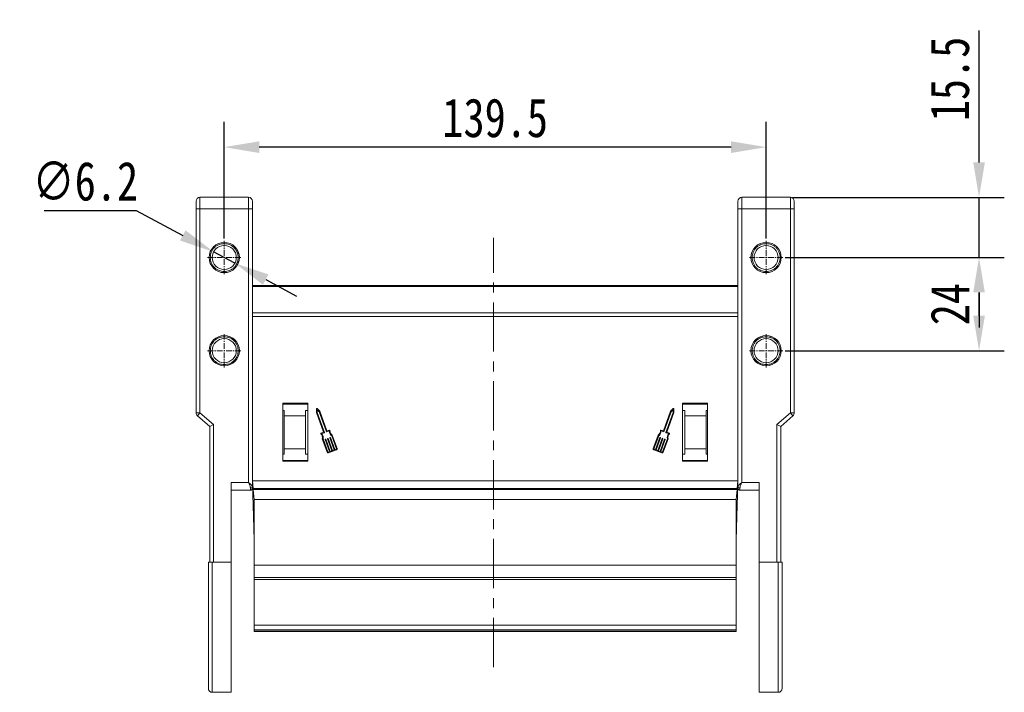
# Model space of a CAD drawing. Header units: millimetres. Extents: x 3152 to 4623, y 378 to 1412.
# Tile 8 of 45: x 3318 to 3571, y 942 to 1116. Entities that reach past the tile are written whole.
import ezdxf

# ---------------------------------------------------------------- set-up
doc = ezdxf.new("R2010")
doc.units = ezdxf.units.MM
doc.linetypes.add('CENTER', pattern=[0.6, 0.375, -0.075, 0.075, -0.075])
doc.linetypes.add('CENTERX2', pattern=[20.32, 12.7, -2.54, 2.54, -2.54])
doc.styles.get("Standard").update_dxf_attribs({"font": '仿宋_GB2312.ttf', "width": 0.8})
doc.dimstyles.new('ISO-45.1', dxfattribs={"dimtxt": 10, "dimasz": 9, "dimexe": 6.5, "dimexo": 0.625, "dimgap": 2.5, "dimtad": 1, "dimtoh": 1, "dimdsep": 46, "dimtxsty": 'Standard', "dimcen": 2.5, "dimadec": 0, "dimazin": 0, "dimtfac": 1, "dimtmove": 0, "dimatfit": 3, "dimfxl": 0, "dimarcsym": 0})
doc.dimstyles.new('副本 ISO-45.1', dxfattribs={"dimtxt": 10, "dimasz": 9, "dimexe": 6.5, "dimexo": 0.625, "dimgap": 2.5, "dimtad": 1, "dimdsep": 46, "dimtxsty": 'Standard', "dimcen": 2.5, "dimadec": 0, "dimazin": 0, "dimtfac": 1, "dimtmove": 0, "dimatfit": 3, "dimfxl": 0, "dimarcsym": 0})

# ---------------------------------------------------------------- blocks, each defined once
blk = doc.blocks.new('*D2077')
at = {"color": 0, "lineweight": -2}
for p, q in [((3514.85, 1054.34), (3571.25, 1054.34)), ((3564.75, 1039.34), (3564.75, 1045.34)), ((3514.85, 1030.34), (3571.25, 1030.34))]:
    blk.add_line(p, q, dxfattribs=at)
at = {"color": 0, "lineweight": 9}
for points in [[(3563.25, 1045.34), (3566.25, 1045.34), (3564.75, 1054.34)], [(3563.25, 1039.34), (3566.25, 1039.34), (3564.75, 1030.34)]]:
    blk.add_solid(points, dxfattribs=at)
at = {"layer": 'Defpoints', "color": 0, "lineweight": 9}
for p in [(3514.22, 1054.34), (3564.75, 1054.34), (3514.22, 1030.34)]:
    blk.add_point(p, dxfattribs=at)
at = {"color": 0, "lineweight": 9, "insert": (3557.25, 1042.34), "char_height": 10, "attachment_point": 5, "rotation": 90}
blk.add_mtext('24', dxfattribs=at)
blk = doc.blocks.new('*D2078')
at = {"color": 0, "lineweight": -2}
for p, q in [((3564.75, 1078.84), (3564.75, 1112.82)), ((3516.81, 1069.84), (3571.25, 1069.84)), ((3564.75, 1054.34), (3564.75, 1069.84)), ((3514.85, 1054.34), (3571.25, 1054.34)), ((3564.75, 1045.34), (3564.75, 1036.34))]:
    blk.add_line(p, q, dxfattribs=at)
at = {"color": 0, "lineweight": 9}
for points in [[(3563.25, 1078.84), (3566.25, 1078.84), (3564.75, 1069.84)], [(3563.25, 1045.34), (3566.25, 1045.34), (3564.75, 1054.34)]]:
    blk.add_solid(points, dxfattribs=at)
at = {"layer": 'Defpoints', "color": 0, "lineweight": 9}
for p in [(3516.18, 1069.84), (3564.75, 1069.84), (3514.22, 1054.34)]:
    blk.add_point(p, dxfattribs=at)
at = {"color": 0, "lineweight": 9, "insert": (3557.25, 1100.33), "char_height": 10, "attachment_point": 5, "rotation": 90}
blk.add_mtext('15.5', dxfattribs=at)
blk = doc.blocks.new('*D2079')
at = {"color": 0, "lineweight": -2}
for p, q in [((3370.43, 1059.26), (3370.43, 1089.27)), ((3509.93, 1059.26), (3509.93, 1089.27)), ((3500.93, 1082.77), (3379.43, 1082.77))]:
    blk.add_line(p, q, dxfattribs=at)
at = {"color": 0, "lineweight": 9}
for points in [[(3379.43, 1084.27), (3379.43, 1081.27), (3370.43, 1082.77)], [(3500.93, 1084.27), (3500.93, 1081.27), (3509.93, 1082.77)]]:
    blk.add_solid(points, dxfattribs=at)
at = {"layer": 'Defpoints', "color": 0, "lineweight": 9}
for p in [(3370.43, 1082.77), (3370.43, 1058.63), (3509.93, 1058.63)]:
    blk.add_point(p, dxfattribs=at)
at = {"color": 0, "lineweight": 9, "insert": (3440.18, 1090.27), "char_height": 10, "attachment_point": 5}
blk.add_mtext('139.5', dxfattribs=at)
blk = doc.blocks.new('*D2091')
at = {"color": 0, "lineweight": -2}
for p, q in [((3324.05, 1066.44), (3347.75, 1066.44)), ((3347.75, 1066.44), (3359.76, 1060.04)), ((3373.17, 1052.88), (3367.7, 1055.8)), ((3381.11, 1048.65), (3389.05, 1044.41))]:
    blk.add_line(p, q, dxfattribs=at)
at = {"color": 0, "lineweight": 9}
for points in [[(3360.46, 1061.36), (3359.05, 1058.71), (3367.7, 1055.8)], [(3381.81, 1049.97), (3380.4, 1047.32), (3373.17, 1052.88)]]:
    blk.add_solid(points, dxfattribs=at)
at = {"layer": 'Defpoints', "color": 0, "lineweight": 9}
for p in [(3367.7, 1055.8), (3373.17, 1052.88)]:
    blk.add_point(p, dxfattribs=at)
at = {"color": 0, "lineweight": 9, "insert": (3334.65, 1073.94), "char_height": 10, "attachment_point": 5}
blk.add_mtext('∅6.2', dxfattribs=at)

msp = doc.modelspace()

# ---------------------------------------------------------------- linework, layer by layer
at = {"color": 7, "linetype": 'Continuous', "lineweight": 15}
for p, q in [((3364.182, 1069.843), (3364.182, 1066.843)), ((3376.682, 1069.843), (3364.182, 1069.843)), ((3376.682, 1069.843), (3376.682, 1066.843)), ((3503.682, 1066.843), (3503.682, 1069.843)), ((3516.182, 1069.843), (3503.682, 1069.843)), ((3516.182, 1066.843), (3516.182, 1069.843)), ((3363.182, 1066.843), (3364.182, 1066.843)), ((3363.182, 1066.843), (3363.182, 1014.303)), ((3364.182, 1014.303), (3364.182, 1066.843)), ((3364.182, 1066.843), (3376.682, 1066.843)), ((3376.682, 1066.843), (3376.682, 996.406)), ((3376.682, 1066.843), (3377.682, 1066.843)), ((3377.682, 995.288), (3377.682, 1066.843)), ((3502.682, 1066.843), (3502.682, 995.288)), ((3503.682, 1066.843), (3502.682, 1066.843)), ((3503.682, 996.406), (3503.682, 1066.843)), ((3503.682, 1066.843), (3516.182, 1066.843)), ((3516.182, 1066.843), (3516.182, 1014.303)), ((3517.182, 1066.843), (3516.182, 1066.843)), ((3517.182, 1014.303), (3517.182, 1066.843)), ((3439.73, 1047.133), (3377.682, 1047.133)), ((3502.682, 1047.133), (3439.73, 1047.133)), ((3439.73, 1046.833), (3377.682, 1046.833)), ((3502.682, 1046.833), (3439.73, 1046.833)), ((3439.73, 1040.133), (3377.682, 1040.133)), ((3502.682, 1040.133), (3439.73, 1040.133)), ((3377.682, 1039.133), (3439.73, 1039.133)), ((3439.73, 1039.133), (3502.682, 1039.133)), ((3391.982, 1016.843), (3385.482, 1016.843)), ((3385.482, 1016.843), (3385.482, 1001.843)), ((3385.482, 1016.593), (3391.982, 1016.593)), ((3391.982, 1001.843), (3391.982, 1016.843)), ((3488.382, 1016.843), (3488.382, 1001.843)), ((3494.882, 1016.843), (3488.382, 1016.843)), ((3488.382, 1016.593), (3494.882, 1016.593)), ((3494.882, 1001.843), (3494.882, 1016.843)), ((3364.182, 1014.303), (3363.182, 1014.303)), ((3364.182, 1014.303), (3363.531, 1013.543)), ((3367.682, 1011.303), (3364.182, 1014.303)), ((3385.482, 1014.956), (3385.882, 1014.956)), ((3385.882, 1013.593), (3385.882, 1014.956)), ((3391.982, 1014.956), (3391.382, 1014.956)), ((3391.382, 1014.956), (3391.382, 1013.593)), ((3394.205, 1015.36), (3394.156, 1014.41)), ((3394.156, 1014.41), (3395.992, 1009.386)), ((3394.341, 1014.438), (3394.377, 1015.137)), ((3396.226, 1009.277), (3394.341, 1014.438)), ((3395.013, 1014.723), (3394.363, 1015.418)), ((3394.377, 1015.137), (3394.855, 1014.626)), ((3394.855, 1014.626), (3396.74, 1009.465)), ((3396.864, 1009.656), (3395.013, 1014.723)), ((3485.351, 1014.723), (3483.5, 1009.656)), ((3485.51, 1014.626), (3483.624, 1009.465)), ((3484.138, 1009.277), (3486.024, 1014.438)), ((3484.372, 1009.386), (3486.208, 1014.41)), ((3486.001, 1015.418), (3485.351, 1014.723)), ((3485.988, 1015.137), (3485.51, 1014.626)), ((3486.024, 1014.438), (3485.988, 1015.137)), ((3486.208, 1014.41), (3486.159, 1015.36)), ((3488.982, 1014.956), (3488.382, 1014.956)), ((3488.982, 1013.593), (3488.982, 1014.956)), ((3494.482, 1014.956), (3494.882, 1014.956)), ((3494.482, 1014.956), (3494.482, 1013.593)), ((3516.182, 1014.303), (3512.682, 1011.303)), ((3516.182, 1014.303), (3517.182, 1014.303)), ((3516.833, 1013.543), (3516.182, 1014.303)), ((3363.531, 1013.543), (3366.682, 1010.843)), ((3391.382, 1013.593), (3385.882, 1013.593)), ((3385.882, 1013.593), (3385.882, 1005.093)), ((3391.382, 1013.593), (3391.382, 1005.093)), ((3494.482, 1013.593), (3488.982, 1013.593)), ((3488.982, 1005.093), (3488.982, 1013.593)), ((3494.482, 1005.093), (3494.482, 1013.593)), ((3513.682, 1010.843), (3516.833, 1013.543)), ((3366.682, 1010.843), (3367.682, 1011.303)), ((3366.682, 1010.843), (3366.682, 975.843)), ((3367.682, 975.843), (3367.682, 1011.303)), ((3395.965, 1009.328), (3395.345, 1009.101)), ((3395.537, 1008.977), (3396.199, 1009.219)), ((3396.799, 1009.438), (3397.461, 1009.68)), ((3397.527, 1009.898), (3396.864, 1009.656)), ((3483.5, 1009.656), (3482.837, 1009.898)), ((3483.566, 1009.438), (3482.903, 1009.68)), ((3484.827, 1008.977), (3484.165, 1009.219)), ((3485.019, 1009.101), (3484.399, 1009.328)), ((3512.682, 1011.303), (3512.682, 975.843)), ((3513.682, 1010.843), (3512.682, 1011.303)), ((3513.682, 975.843), (3513.682, 1010.843)), ((3395.669, 1007.614), (3396.91, 1004.217)), ((3397.081, 1004.28), (3395.859, 1007.623)), ((3396.406, 1007.456), (3397.541, 1004.35)), ((3396.519, 1007.545), (3396.433, 1007.514)), ((3397.712, 1004.413), (3396.578, 1007.518)), ((3397.006, 1007.675), (3398.14, 1004.57)), ((3397.119, 1007.764), (3397.033, 1007.733)), ((3398.312, 1004.632), (3397.177, 1007.737)), ((3397.606, 1007.894), (3398.74, 1004.789)), ((3397.718, 1007.983), (3397.633, 1007.952)), ((3398.911, 1004.851), (3397.777, 1007.956)), ((3398.087, 1008.437), (3399.308, 1005.093)), ((3399.48, 1005.156), (3398.238, 1008.553)), ((3482.126, 1008.553), (3480.885, 1005.156)), ((3482.278, 1008.437), (3481.056, 1005.093)), ((3481.453, 1004.851), (3482.587, 1007.956)), ((3482.759, 1007.894), (3481.624, 1004.789)), ((3482.053, 1004.632), (3483.187, 1007.737)), ((3483.358, 1007.675), (3482.224, 1004.57)), ((3482.646, 1007.983), (3482.732, 1007.952)), ((3482.652, 1004.413), (3483.787, 1007.518)), ((3483.958, 1007.456), (3482.823, 1004.35)), ((3483.245, 1007.764), (3483.331, 1007.733)), ((3483.283, 1004.28), (3484.505, 1007.623)), ((3483.454, 1004.217), (3484.696, 1007.614)), ((3483.845, 1007.545), (3483.931, 1007.514)), ((3385.882, 1005.093), (3391.382, 1005.093)), ((3385.882, 1003.729), (3385.882, 1005.093)), ((3391.382, 1005.093), (3391.382, 1003.729)), ((3397.541, 1004.35), (3397.198, 1004.225)), ((3397.261, 1004.054), (3399.317, 1004.805)), ((3398.14, 1004.57), (3397.712, 1004.413)), ((3398.74, 1004.789), (3398.312, 1004.632)), ((3399.254, 1004.976), (3398.911, 1004.851)), ((3481.048, 1004.805), (3483.104, 1004.054)), ((3481.11, 1004.976), (3481.453, 1004.851)), ((3481.624, 1004.789), (3482.053, 1004.632)), ((3482.224, 1004.57), (3482.652, 1004.413)), ((3482.823, 1004.35), (3483.166, 1004.225)), ((3488.982, 1005.093), (3494.482, 1005.093)), ((3488.982, 1003.729), (3488.982, 1005.093)), ((3494.482, 1005.093), (3494.482, 1003.729)), ((3385.882, 1003.729), (3385.482, 1003.729)), ((3391.982, 1002.093), (3385.482, 1002.093)), ((3385.482, 1001.843), (3391.982, 1001.843)), ((3391.382, 1003.729), (3391.982, 1003.729)), ((3488.382, 1003.729), (3488.982, 1003.729)), ((3494.882, 1002.093), (3488.382, 1002.093)), ((3488.382, 1001.843), (3494.882, 1001.843)), ((3494.882, 1003.729), (3494.482, 1003.729)), ((3372.182, 996.406), (3372.182, 975.843)), ((3376.682, 996.406), (3372.182, 996.406)), ((3439.73, 996.802), (3377.682, 996.802)), ((3377.682, 996.802), (3377.869, 994.804)), ((3377.734, 996.246), (3378.059, 984.694)), ((3502.682, 996.802), (3439.73, 996.802)), ((3502.305, 984.694), (3502.63, 996.246)), ((3502.495, 994.804), (3502.682, 996.802)), ((3508.182, 996.406), (3503.682, 996.406)), ((3508.182, 975.843), (3508.182, 996.406)), ((3372.182, 994.406), (3377.182, 994.406)), ((3377.182, 994.406), (3377.182, 994.915)), ((3377.682, 995.022), (3377.682, 995.288)), ((3377.869, 994.804), (3439.73, 994.804)), ((3377.869, 994.804), (3377.888, 994.602)), ((3377.888, 994.602), (3439.73, 994.602)), ((3377.888, 994.602), (3378.132, 992.004)), ((3439.73, 994.804), (3502.495, 994.804)), ((3439.73, 994.602), (3502.476, 994.602)), ((3502.232, 992.004), (3502.476, 994.602)), ((3502.476, 994.602), (3502.495, 994.804)), ((3503.182, 994.915), (3503.182, 994.406)), ((3503.182, 994.406), (3508.182, 994.406)), ((3439.73, 992.004), (3378.132, 992.004)), ((3378.132, 992.004), (3378.132, 975.093)), ((3502.232, 992.004), (3439.73, 992.004)), ((3502.232, 975.093), (3502.232, 992.004)), ((3378.08, 983.948), (3378.059, 984.694)), ((3378.059, 984.694), (3378.132, 984.694)), ((3378.08, 983.948), (3378.132, 982.081)), ((3378.132, 983.948), (3378.08, 983.948)), ((3502.232, 984.694), (3502.305, 984.694)), ((3502.232, 982.081), (3502.285, 983.948)), ((3502.285, 983.948), (3502.232, 983.948)), ((3502.305, 984.694), (3502.285, 983.948)), ((3367.682, 975.843), (3367.332, 975.843)), ((3367.332, 975.843), (3367.332, 942.343)), ((3372.182, 975.843), (3367.682, 975.843)), ((3372.182, 975.843), (3372.182, 942.343)), ((3439.73, 975.093), (3378.132, 975.093)), ((3378.132, 975.093), (3378.132, 971.903)), ((3502.232, 975.093), (3439.73, 975.093)), ((3502.232, 971.903), (3502.232, 975.093)), ((3512.682, 975.843), (3508.182, 975.843)), ((3508.182, 942.343), (3508.182, 975.843)), ((3513.032, 975.843), (3512.682, 975.843)), ((3513.032, 942.343), (3513.032, 975.843)), ((3378.132, 971.903), (3439.73, 971.903)), ((3378.132, 971.903), (3378.132, 971.443)), ((3378.132, 971.443), (3378.132, 959.666)), ((3378.132, 971.443), (3439.73, 971.443)), ((3439.73, 971.903), (3502.232, 971.903)), ((3439.73, 971.443), (3502.232, 971.443)), ((3502.232, 971.443), (3502.232, 971.903)), ((3502.232, 959.666), (3502.232, 971.443)), ((3378.132, 959.666), (3378.132, 958.408)), ((3439.73, 959.666), (3378.132, 959.666)), ((3378.132, 958.408), (3439.73, 958.408)), ((3378.132, 958.408), (3378.132, 958.098)), ((3502.232, 959.666), (3439.73, 959.666)), ((3439.73, 958.408), (3502.232, 958.408)), ((3502.232, 958.408), (3502.232, 959.666)), ((3502.232, 958.098), (3502.232, 958.408)), ((3439.73, 958.098), (3378.132, 958.098)), ((3378.132, 958.098), (3378.132, 957.968)), ((3378.132, 957.968), (3439.73, 957.968)), ((3502.232, 958.098), (3439.73, 958.098)), ((3439.73, 957.968), (3502.232, 957.968)), ((3502.232, 957.968), (3502.232, 958.098)), ((3367.332, 942.343), (3372.182, 942.343)), ((3508.182, 942.343), (3513.032, 942.343))]:
    msp.add_line(p, q, dxfattribs=at)
at = {"color": 1, "linetype": 'CENTER', "lineweight": 9, "ltscale": 3.9624}
for p, q in [((3370.432, 1050.053), (3370.432, 1058.633)), ((3509.932, 1050.053), (3509.932, 1058.633)), ((3366.142, 1054.343), (3374.722, 1054.343)), ((3505.642, 1054.343), (3514.222, 1054.343)), ((3370.432, 1026.053), (3370.432, 1034.633)), ((3509.932, 1026.053), (3509.932, 1034.633)), ((3366.142, 1030.343), (3374.722, 1030.343)), ((3505.642, 1030.343), (3514.222, 1030.343))]:
    msp.add_line(p, q, dxfattribs=at)
at = {"color": 1, "linetype": 'CENTERX2', "lineweight": 13}
msp.add_line((3439.73, 948.816), (3439.73, 1059.422), dxfattribs=at)
at = {"color": 7, "linetype": 'Continuous', "lineweight": 15}
for centre, radius in [((3370.432, 1054.343), 3.9), ((3370.432, 1054.343), 3.1), ((3509.932, 1054.343), 3.9), ((3509.932, 1054.343), 3.1), ((3370.432, 1030.343), 3.9), ((3509.932, 1030.343), 3.9), ((3370.432, 1030.343), 3.1), ((3509.932, 1030.343), 3.1)]:
    msp.add_circle(centre, radius, dxfattribs=at)
for centre, radius, start, end in [((3364.182, 1068.843), 1, 90, 180), ((3376.682, 1068.843), 1, 0, 90), ((3503.682, 1068.843), 1, 90, 180), ((3516.182, 1068.843), 1, 0, 90), ((3364.182, 1014.303), 1, 180, 229.39871), ((3394.297, 1015.356), 0.0912, 43.09192, 177.049), ((3486.068, 1015.356), 0.0912, 2.951, 136.90808), ((3516.182, 1014.303), 1, 310.60129, 0), ((3395.376, 1009.015), 0.0912, 110.07046, 225.58546), ((3394.364, 1007.982), 1.355, 344.2528, 45.58546), ((3394.364, 1007.982), 1.538, 346.51116, 40.30711), ((3395.949, 1009.37), 0.0456, 290.07046, 20.07046), ((3396.183, 1009.262), 0.0456, 290.07046, 20.07046), ((3396.783, 1009.481), 0.0456, 200.07046, 290.07046), ((3398.999, 1009.675), 1.538, 179.8338, 233.62975), ((3397.558, 1009.813), 0.0912, 354.55545, 110.07046), ((3398.999, 1009.675), 1.355, 174.55545, 235.88812), ((3481.366, 1009.675), 1.355, 304.11188, 5.44455), ((3481.366, 1009.675), 1.538, 306.37025, 0.1662), ((3482.806, 1009.813), 0.0912, 69.92954, 185.44455), ((3483.581, 1009.481), 0.0456, 249.92954, 339.92954), ((3484.181, 1009.262), 0.0456, 159.92954, 249.92954), ((3484.415, 1009.37), 0.0456, 159.92954, 249.92954), ((3486, 1007.982), 1.538, 139.69289, 193.48884), ((3486, 1007.982), 1.355, 134.41454, 195.7472), ((3484.988, 1009.015), 0.0912, 314.41454, 69.92954), ((3396.449, 1007.471), 0.0456, 110.07046, 200.07046), ((3396.535, 1007.502), 0.0456, 20.07046, 110.07046), ((3397.049, 1007.69), 0.0456, 110.07046, 200.07046), ((3397.134, 1007.722), 0.0456, 20.07046, 110.07046), ((3397.648, 1007.909), 0.0456, 110.07046, 200.07046), ((3397.734, 1007.941), 0.0456, 20.07046, 110.07046), ((3482.63, 1007.941), 0.0456, 69.92954, 159.92954), ((3482.716, 1007.909), 0.0456, 339.92954, 69.92954), ((3483.23, 1007.722), 0.0456, 69.92954, 159.92954), ((3483.315, 1007.69), 0.0456, 339.92954, 69.92954), ((3483.829, 1007.502), 0.0456, 69.92954, 159.92954), ((3483.915, 1007.471), 0.0456, 339.92954, 69.92954), ((3397.167, 1004.311), 0.274, 200.07046, 290.07046), ((3397.167, 1004.311), 0.0912, 200.07046, 290.07046), ((3399.223, 1005.062), 0.0912, 290.07046, 20.07046), ((3399.223, 1005.062), 0.274, 290.07046, 20.07046), ((3481.142, 1005.062), 0.274, 159.92954, 249.92954), ((3481.142, 1005.062), 0.0912, 159.92954, 249.92954), ((3483.197, 1004.311), 0.274, 249.92954, 339.92954), ((3483.197, 1004.311), 0.0912, 249.92954, 339.92954), ((3377.238, 995.362), 0.451, 262.91865, 350.4798), ((3377.182, 994.906), 0.5, 270, 0), ((3503.127, 995.362), 0.451, 189.5202, 277.08135), ((3503.182, 994.906), 0.5, 180, 270), ((3367.332, 943.343), 1, 180, 270), ((3513.032, 943.343), 1, 270, 0)]:
    msp.add_arc(centre, radius, start, end, dxfattribs=at)
for points, knots in [([(3363.182, 1068.843), (3363.182, 1068.816), (3363.182, 1068.774), (3363.182, 1068.525), (3363.182, 1068.267), (3363.182, 1067.949), (3363.182, 1067.482), (3363.182, 1067.094), (3363.182, 1066.843)], [0, 0, 0, 0, 0.2394429, 0.3698071, 0.5000001, 0.6303641, 0.7605571, 1, 1, 1, 1]), ([(3377.682, 1066.843), (3377.682, 1067.094), (3377.682, 1067.482), (3377.682, 1067.949), (3377.682, 1068.267), (3377.682, 1068.525), (3377.682, 1068.774), (3377.682, 1068.816), (3377.682, 1068.843)], [0, 0, 0, 0, 0.2394429, 0.3696359, 0.4999999, 0.6301929, 0.7605571, 1, 1, 1, 1]), ([(3502.682, 1068.843), (3502.682, 1068.816), (3502.682, 1068.774), (3502.682, 1068.525), (3502.682, 1068.267), (3502.682, 1067.949), (3502.682, 1067.483), (3502.682, 1067.094), (3502.682, 1066.843)], [0, 0, 0, 0, 0.2394429, 0.3696359, 0.4999999, 0.6301929, 0.7605571, 1, 1, 1, 1]), ([(3517.182, 1066.843), (3517.182, 1067.094), (3517.182, 1067.483), (3517.182, 1067.949), (3517.182, 1068.267), (3517.182, 1068.525), (3517.182, 1068.774), (3517.182, 1068.816), (3517.182, 1068.843)], [0, 0, 0, 0, 0.2394429, 0.3698071, 0.5000001, 0.6303641, 0.7605571, 1, 1, 1, 1]), ([(3370.432, 1050.743), (3369.979, 1050.791), (3369.281, 1050.866), (3368.441, 1051.314), (3367.869, 1051.779), (3367.401, 1052.352), (3366.967, 1053.191), (3366.745, 1054.343), (3366.967, 1055.494), (3367.401, 1056.333), (3367.869, 1056.906), (3368.441, 1057.371), (3369.28, 1057.82), (3369.979, 1057.894), (3370.432, 1057.943)], [0, 0, 0, 0, 0.1197215, 0.184837, 0.25, 0.3151155, 0.3802785, 0.5, 0.6197215, 0.684837, 0.75, 0.8151155, 0.8802785, 1, 1, 1, 1]), ([(3370.432, 1057.943), (3370.885, 1057.894), (3371.584, 1057.82), (3372.423, 1057.371), (3372.995, 1056.906), (3373.463, 1056.333), (3373.897, 1055.494), (3374.119, 1054.343), (3373.897, 1053.191), (3373.463, 1052.352), (3372.995, 1051.779), (3372.423, 1051.314), (3371.584, 1050.866), (3370.885, 1050.791), (3370.432, 1050.743)], [0, 0, 0, 0, 0.1197215, 0.184837, 0.25, 0.3151155, 0.3802785, 0.5, 0.6197215, 0.684837, 0.75, 0.8151155, 0.8802785, 1, 1, 1, 1]), ([(3509.932, 1050.743), (3509.479, 1050.791), (3508.781, 1050.866), (3507.941, 1051.314), (3507.369, 1051.779), (3506.901, 1052.352), (3506.467, 1053.191), (3506.245, 1054.343), (3506.467, 1055.494), (3506.901, 1056.333), (3507.369, 1056.906), (3507.941, 1057.371), (3508.78, 1057.82), (3509.479, 1057.894), (3509.932, 1057.943)], [0, 0, 0, 0, 0.1197215, 0.184837, 0.25, 0.3151155, 0.3802785, 0.5, 0.6197215, 0.684837, 0.75, 0.8151155, 0.8802785, 1, 1, 1, 1]), ([(3509.932, 1057.943), (3510.385, 1057.894), (3511.084, 1057.82), (3511.923, 1057.371), (3512.495, 1056.906), (3512.963, 1056.333), (3513.397, 1055.494), (3513.619, 1054.343), (3513.397, 1053.191), (3512.963, 1052.352), (3512.495, 1051.779), (3511.923, 1051.314), (3511.084, 1050.866), (3510.385, 1050.791), (3509.932, 1050.743)], [0, 0, 0, 0, 0.1197215, 0.184837, 0.25, 0.3151155, 0.3802785, 0.5, 0.6197215, 0.684837, 0.75, 0.8151155, 0.8802785, 1, 1, 1, 1]), ([(3370.432, 1026.743), (3369.979, 1026.791), (3369.281, 1026.866), (3368.441, 1027.314), (3367.869, 1027.779), (3367.401, 1028.352), (3366.967, 1029.191), (3366.745, 1030.343), (3366.967, 1031.494), (3367.401, 1032.333), (3367.869, 1032.906), (3368.441, 1033.371), (3369.28, 1033.82), (3369.979, 1033.894), (3370.432, 1033.943)], [0, 0, 0, 0, 0.1197215, 0.184837, 0.25, 0.3151155, 0.3802785, 0.5, 0.6197215, 0.684837, 0.75, 0.8151155, 0.8802785, 1, 1, 1, 1]), ([(3370.432, 1033.943), (3370.885, 1033.894), (3371.584, 1033.82), (3372.423, 1033.371), (3372.995, 1032.906), (3373.463, 1032.333), (3373.897, 1031.494), (3374.119, 1030.343), (3373.897, 1029.191), (3373.463, 1028.352), (3372.995, 1027.779), (3372.423, 1027.314), (3371.584, 1026.866), (3370.885, 1026.791), (3370.432, 1026.743)], [0, 0, 0, 0, 0.1197215, 0.184837, 0.25, 0.3151155, 0.3802785, 0.5, 0.6197215, 0.684837, 0.75, 0.8151155, 0.8802785, 1, 1, 1, 1]), ([(3509.932, 1026.743), (3509.479, 1026.791), (3508.781, 1026.866), (3507.941, 1027.314), (3507.369, 1027.779), (3506.901, 1028.352), (3506.467, 1029.191), (3506.245, 1030.343), (3506.467, 1031.494), (3506.901, 1032.333), (3507.369, 1032.906), (3507.941, 1033.371), (3508.78, 1033.82), (3509.479, 1033.894), (3509.932, 1033.943)], [0, 0, 0, 0, 0.1197215, 0.184837, 0.25, 0.3151155, 0.3802785, 0.5, 0.6197215, 0.684837, 0.75, 0.8151155, 0.8802785, 1, 1, 1, 1]), ([(3509.932, 1033.943), (3510.385, 1033.894), (3511.084, 1033.82), (3511.923, 1033.371), (3512.495, 1032.906), (3512.963, 1032.333), (3513.397, 1031.494), (3513.619, 1030.343), (3513.397, 1029.191), (3512.963, 1028.352), (3512.495, 1027.779), (3511.923, 1027.314), (3511.084, 1026.866), (3510.385, 1026.791), (3509.932, 1026.743)], [0, 0, 0, 0, 0.1197215, 0.184837, 0.25, 0.3151155, 0.3802785, 0.5, 0.6197215, 0.684837, 0.75, 0.8151155, 0.8802785, 1, 1, 1, 1]), ([(3376.682, 996.406), (3376.798, 996.136), (3376.979, 995.718), (3377.151, 995.219), (3377.172, 995.01), (3377.182, 994.915)], [0, 0, 0, 0, 0.4984131, 0.7729366, 1, 1, 1, 1]), ([(3376.682, 996.406), (3376.805, 996.3), (3377.05, 996.088), (3377.379, 995.778), (3377.63, 995.499), (3377.665, 995.355), (3377.682, 995.288)], [0, 0, 0, 0, 0.2515188, 0.5017844, 0.7656323, 1, 1, 1, 1]), ([(3502.682, 995.288), (3502.699, 995.355), (3502.735, 995.499), (3502.985, 995.778), (3503.315, 996.088), (3503.56, 996.3), (3503.682, 996.406)], [0, 0, 0, 0, 0.2343503, 0.4981953, 0.748869, 1, 1, 1, 1]), ([(3503.182, 994.915), (3503.192, 995.01), (3503.214, 995.219), (3503.385, 995.718), (3503.566, 996.136), (3503.682, 996.406)], [0, 0, 0, 0, 0.227072, 0.5015871, 1, 1, 1, 1]), ([(3502.682, 995.288), (3502.682, 995.17), (3502.682, 995.045), (3502.682, 995.01), (3502.682, 995.008)], [0, 0, 0, 0, 0.93147, 1, 1, 1, 1]), ([(3366.332, 975.843), (3366.332, 974.851), (3366.332, 972.869), (3366.332, 969.862), (3366.332, 966.848), (3366.332, 964.164), (3366.332, 961.862), (3366.332, 959.917), (3366.332, 957.714), (3366.332, 955.314), (3366.332, 952.821), (3366.332, 950.571), (3366.332, 948.606), (3366.332, 946.935), (3366.332, 945.592), (3366.332, 944.557), (3366.332, 943.852), (3366.332, 943.421), (3366.332, 943.369), (3366.332, 943.343)], [0, 0, 0, 0, 0.0582491, 0.116493, 0.1782416, 0.23998, 0.2829052, 0.3257282, 0.3686443, 0.434335, 0.5000152, 0.565706, 0.6313862, 0.6957083, 0.76002, 0.8217687, 0.883507, 0.9417587, 1, 1, 1, 1]), ([(3367.332, 975.843), (3367.22, 975.843), (3366.995, 975.843), (3366.695, 975.843), (3366.469, 975.843), (3366.349, 975.843), (3366.337, 975.843), (3366.332, 975.843)], [0, 0, 0, 0, 0.2146939, 0.4293877, 0.6440816, 0.8587754, 1, 1, 1, 1]), ([(3514.032, 975.843), (3514.021, 975.843), (3513.999, 975.843), (3513.827, 975.843), (3513.573, 975.843), (3513.292, 975.843), (3513.106, 975.843), (3513.032, 975.843)], [0, 0, 0, 0, 0.2146939, 0.4293877, 0.6440816, 0.8587754, 1, 1, 1, 1]), ([(3514.032, 943.343), (3514.032, 943.369), (3514.032, 943.421), (3514.032, 943.853), (3514.032, 944.557), (3514.032, 945.474), (3514.032, 946.476), (3514.032, 947.483), (3514.032, 948.821), (3514.032, 950.571), (3514.032, 952.821), (3514.032, 955.314), (3514.032, 958.008), (3514.032, 960.867), (3514.032, 963.82), (3514.032, 966.848), (3514.032, 969.862), (3514.032, 972.869), (3514.032, 974.852), (3514.032, 975.843)], [0, 0, 0, 0, 0.0582517, 0.116493, 0.1782416, 0.23998, 0.2829052, 0.3257282, 0.3686443, 0.434335, 0.5000152, 0.565706, 0.6313862, 0.6957083, 0.76002, 0.8217687, 0.8835071, 0.9417561, 1, 1, 1, 1])]:
    msp.add_open_spline(points, degree=3, knots=knots, dxfattribs=at)

# ---------------------------------------------------------------- dimensions: what is measured, and where the dimension line sits
at = {"color": 5, "lineweight": 9}
for base, p1, p2, picture, middle in [((3564.752, 1069.843), (3514.222, 1054.343), (3516.182, 1069.843), '*D2078', (3557.252, 1100.332)), ((3564.752, 1054.343), (3514.222, 1030.343), (3514.222, 1054.343), '*D2077', (3557.252, 1042.343))]:
    dim = msp.add_linear_dim(base=base, p1=p1, p2=p2, angle=90, dimstyle='副本 ISO-45.1', dxfattribs=at)
    dim.commit()
    dim.dimension.update_dxf_attribs({"geometry": picture, "text_midpoint": middle})
dim = msp.add_linear_dim(base=(3370.432, 1082.768), p1=(3509.932, 1058.633), p2=(3370.432, 1058.633), dimstyle='副本 ISO-45.1', dxfattribs=at)
dim.commit()
dim.dimension.update_dxf_attribs({"geometry": '*D2079', "text_midpoint": (3440.182, 1090.268)})
dim = msp.add_diameter_dim_2p(p1=(3373.167, 1052.884), p2=(3367.697, 1055.802), dimstyle='ISO-45.1', dxfattribs=at)
dim.commit()
dim.dimension.update_dxf_attribs({"geometry": '*D2091', "text_midpoint": (3334.648, 1066.441), "dimtype": 163})

doc.saveas('drawing.dxf')
